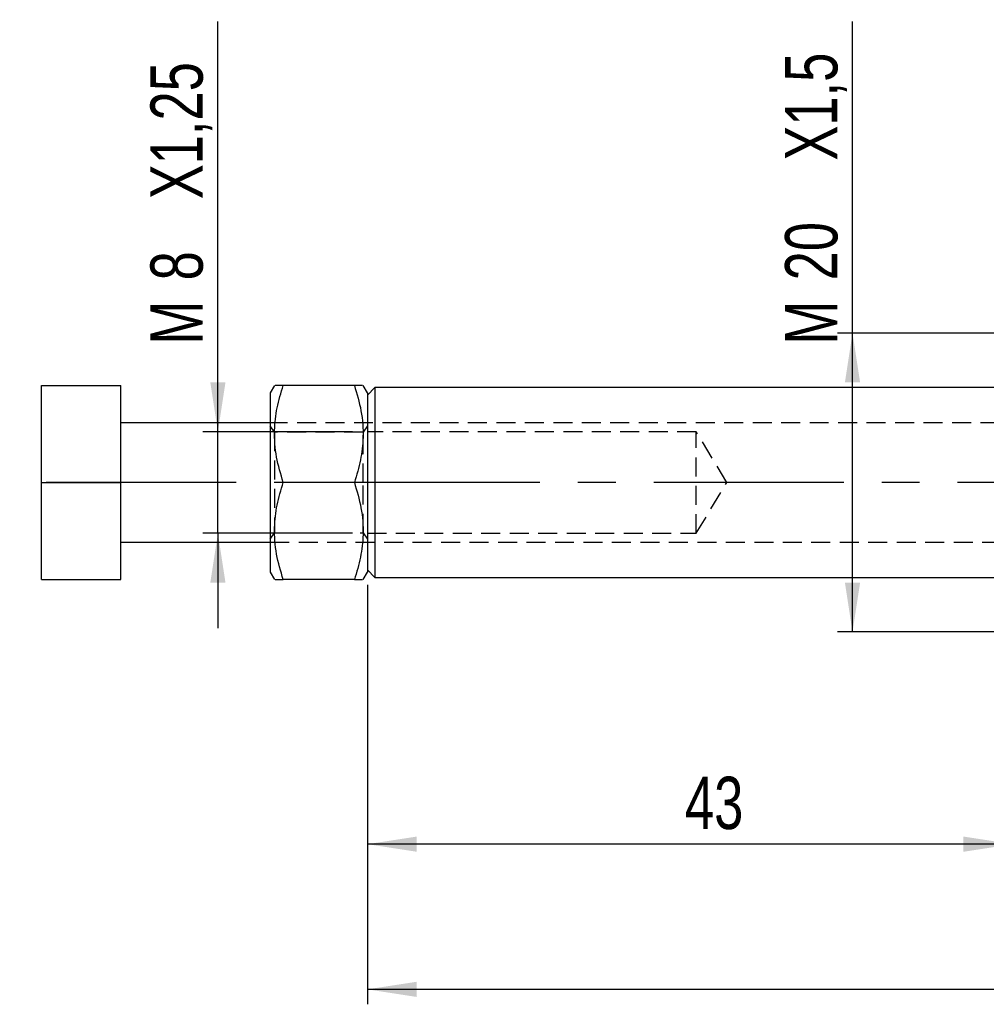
# Model space of a CAD drawing. Extents: x 11 to 368, y 17 to 293.
# Tile 1 of 24: x 47 to 111, y 17 to 83. Entities that reach past the tile are written whole.
import ezdxf

# ---------------------------------------------------------------- set-up
doc = ezdxf.new("R2010")
doc.units = 0
doc.linetypes.add('CENTERX2', pattern=[20.32, 12.7, -2.54, 2.54, -2.54])
doc.linetypes.add('HIDDEN', pattern=[1.905, 1.27, -0.635])
doc.layers.get('0').update_dxf_attribs({"linetype": 'CONTINUOUS'})
doc.styles.add('SLDTEXTSTYLE0', font='TXT', dxfattribs={"width": 0.75})
doc.dimstyles.new('SLDDIMSTYLE0', dxfattribs={"dimtxt": 3.5, "dimasz": 3.302, "dimexe": 0, "dimexo": 0.0625, "dimgap": 0.875, "dimtad": 1, "dimdec": 0, "dimrnd": 1e-09, "dimzin": 12, "dimtxsty": 'SLDTEXTSTYLE0', "dimsah": 1, "dimcen": 0.09, "dimazin": 3, "dimtfac": 1, "dimtofl": 0, "dimtmove": 0, "dimatfit": 3, "dimtolj": 1, "dimtzin": 12})
doc.dimstyles.new('SLDDIMSTYLE1', dxfattribs={"dimtxt": 3.5, "dimasz": 3.302, "dimexe": 0, "dimexo": 0.0625, "dimgap": 0.875, "dimtad": 1, "dimdec": 3, "dimrnd": 1e-09, "dimzin": 12, "dimtxsty": 'SLDTEXTSTYLE0', "dimsah": 1, "dimcen": 0.09, "dimazin": 3, "dimtfac": 1, "dimtdec": 3, "dimtofl": 0, "dimtmove": 0, "dimatfit": 3, "dimtolj": 1, "dimtzin": 12})
doc.dimstyles.new('SLDDIMSTYLE2', dxfattribs={"dimtxt": 3.5, "dimasz": 3.302, "dimexe": 0, "dimexo": 0.0625, "dimgap": 0.875, "dimtad": 1, "dimdec": 3, "dimrnd": 1e-09, "dimzin": 12, "dimtxsty": 'SLDTEXTSTYLE0', "dimsah": 1, "dimcen": 0.09, "dimazin": 3, "dimtfac": 1, "dimtdec": 3, "dimtmove": 0, "dimatfit": 3, "dimtolj": 1, "dimtzin": 12})

# ---------------------------------------------------------------- blocks, each defined once
blk = doc.blocks.new('_D_7')
at = {"color": 179, "linetype": 'CONTINUOUS'}
for p, q in [((69.764, 45.116), (69.764, 17.051)), ((202.941, 39.266), (202.941, 17.051)), ((202.941, 18.051), (69.764, 18.051))]:
    blk.add_line(p, q, dxfattribs=at)
for points in [[(69.764, 18.051), (73.066, 17.543), (73.066, 18.559)], [(202.941, 18.051), (199.639, 18.559), (199.639, 17.543)]]:
    blk.add_solid(points, dxfattribs=at)
at = {"color": 179, "linetype": 'CONTINUOUS', "insert": (121.166, 22.563, -29.839), "char_height": 3.5, "attachment_point": 1, "style": 'SLDTEXTSTYLE0'}
blk.add_mtext('133', dxfattribs=at)
blk = doc.blocks.new('_D_8')
at = {"color": 179, "linetype": 'CONTINUOUS'}
for p, q in [((69.764, 45.116), (69.764, 26.766)), ((112.941, 40.966), (112.941, 26.766)), ((112.941, 27.766), (69.764, 27.766))]:
    blk.add_line(p, q, dxfattribs=at)
for points in [[(69.764, 27.766), (73.066, 27.258), (73.066, 28.274)], [(112.941, 27.766), (109.639, 28.274), (109.639, 27.258)]]:
    blk.add_solid(points, dxfattribs=at)
at = {"color": 179, "linetype": 'CONTINUOUS', "insert": (91.007, 32.278, -29.839), "char_height": 3.5, "attachment_point": 1, "style": 'SLDTEXTSTYLE0'}
blk.add_mtext('43', dxfattribs=at)
blk = doc.blocks.new('_D_9')
at = {"color": 179, "linetype": 'CONTINUOUS'}
for p, q in [((59.764, 55.366), (59.764, 82.813)), ((68.764, 55.366), (58.764, 55.366)), ((59.764, 48.566), (59.764, 55.366)), ((68.764, 48.566), (58.764, 48.566)), ((59.764, 48.566), (59.764, 42.216))]:
    blk.add_line(p, q, dxfattribs=at)
for points in [[(59.764, 55.366), (60.272, 58.668), (59.256, 58.668)], [(59.764, 48.566), (59.256, 45.264), (60.272, 45.264)]]:
    blk.add_solid(points, dxfattribs=at)
at = {"color": 179, "linetype": 'CONTINUOUS', "char_height": 3.5, "attachment_point": 1, "rotation": 90, "style": 'SLDTEXTSTYLE0'}
for s, insert in [('X1,25', (55.252, 70.917, -29.839)), ('8', (55.252, 65.488, -29.839)), ('M', (55.252, 61.2, -29.839))]:
    blk.add_mtext(s, dxfattribs=dict(at, insert=insert))
blk = doc.blocks.new('_D_10')
at = {"color": 179, "linetype": 'CONTINUOUS'}
for p, q in [((102.215, 61.966), (102.215, 82.813)), ((111.941, 61.966), (101.215, 61.966)), ((102.215, 41.966), (102.215, 61.966)), ((111.941, 41.966), (101.215, 41.966))]:
    blk.add_line(p, q, dxfattribs=at)
for points in [[(102.215, 61.966), (101.707, 58.664), (102.723, 58.664)], [(102.215, 41.966), (102.723, 45.268), (101.707, 45.268)]]:
    blk.add_solid(points, dxfattribs=at)
at = {"color": 179, "linetype": 'CONTINUOUS', "char_height": 3.5, "attachment_point": 1, "rotation": 90, "style": 'SLDTEXTSTYLE0'}
for s, insert in [('X1,5', (97.704, 73.504, -29.839)), ('20', (97.704, 65.488, -29.839)), ('M', (97.704, 61.2, -29.839))]:
    blk.add_mtext(s, dxfattribs=dict(at, insert=insert))

msp = doc.modelspace()

# ---------------------------------------------------------------- linework, layer by layer
at = {"color": 7, "linetype": 'CONTINUOUS'}
for p, q in [((47.964, 51.9659), (47.964, 58.4659)), ((47.964, 58.4659), (53.264, 58.4659)), ((53.264, 51.9659), (53.264, 58.4659)), ((63.5527, 58.4659), (63.264, 57.9659)), ((68.8948, 58.4659), (64.1333, 58.4659)), ((69.764, 57.9659), (69.4753, 58.4659)), ((70.264, 58.3159), (69.764, 57.8159)), ((112.9411, 58.3159), (70.264, 58.3159)), ((70.264, 58.3159), (70.264, 45.6159)), ((63.264, 57.9659), (63.264, 51.9659)), ((69.764, 57.9659), (69.764, 51.9659)), ((63.264, 55.9659), (53.264, 55.9659)), ((47.964, 51.9659), (53.264, 51.9659)), ((47.964, 45.4659), (47.964, 51.9659)), ((53.264, 45.4659), (53.264, 51.9659)), ((63.264, 51.9659), (63.264, 45.9659)), ((68.8948, 51.9659), (64.1333, 51.9659)), ((69.764, 51.9659), (69.764, 45.9659)), ((53.264, 47.9659), (63.264, 47.9659)), ((47.964, 45.4659), (53.264, 45.4659)), ((63.264, 45.9659), (63.5527, 45.4659)), ((68.8948, 45.4659), (64.1333, 45.4659)), ((69.4753, 45.4659), (69.764, 45.9659)), ((69.764, 46.1159), (70.264, 45.6159)), ((70.264, 45.6159), (112.9411, 45.6159))]:
    msp.add_line(p, q, dxfattribs=at)
at = {"color": 7, "linetype": 'HIDDEN'}
for p, q in [((117.764, 55.9659), (63.264, 55.9659)), ((63.555, 55.3409), (63.264, 55.7565)), ((63.555, 55.3409), (63.555, 48.5909)), ((69.473, 55.3409), (63.555, 55.3409)), ((69.764, 55.7565), (69.473, 55.3409)), ((69.473, 51.9659), (69.473, 55.3409)), ((91.764, 55.3659), (69.764, 55.3659)), ((91.764, 48.5659), (91.764, 55.3659)), ((93.8069, 51.9659), (91.764, 55.3659)), ((69.473, 48.5909), (69.473, 51.9659)), ((91.764, 48.5659), (93.8069, 51.9659)), ((63.264, 48.1754), (63.555, 48.5909)), ((63.555, 48.5909), (69.473, 48.5909)), ((69.473, 48.5909), (69.764, 48.1754)), ((69.764, 48.5659), (91.764, 48.5659)), ((63.264, 47.9659), (117.764, 47.9659))]:
    msp.add_line(p, q, dxfattribs=at)
at = {"color": 179, "linetype": 'CENTERX2'}
msp.add_line((142.2662, 51.9659), (46.5061, 51.9659), dxfattribs=at)
at = {"color": 7, "linetype": 'CONTINUOUS'}
for points, knots in [([(64.1333, 51.9659), (63.9656, 52.5301), (63.6266, 53.6706), (63.5025, 55.3605), (63.6846, 56.9759), (63.9828, 57.9662), (64.1333, 58.4659)], [0, 0, 0, 0, 0.2646023, 0.5349422, 0.7653403, 1, 1, 1, 1]), ([(64.1333, 58.4659), (64.0644, 58.4659), (63.8272, 58.4659), (63.5726, 58.4659), (63.5889, 58.4659), (63.5948, 58.4659)], [0, 0, 0, 0, 0.2065663, 0.7112783, 1, 1, 1, 1]), ([(68.8948, 58.4659), (69.0625, 57.9018), (69.4015, 56.7613), (69.5255, 55.0714), (69.3435, 53.456), (69.0453, 52.4657), (68.8948, 51.9659)], [0, 0, 0, 0, 0.2646023, 0.5349422, 0.7653403, 1, 1, 1, 1]), ([(69.4351, 58.4659), (69.4411, 58.4659), (69.4584, 58.4659), (69.2051, 58.4659), (68.9637, 58.4659), (68.8948, 58.4659)], [0, 0, 0, 0, 0.2758368, 0.7934299, 1, 1, 1, 1]), ([(64.1333, 45.4659), (63.9656, 46.0301), (63.6266, 47.1706), (63.5025, 48.8605), (63.6846, 50.4759), (63.9828, 51.4662), (64.1333, 51.9659)], [0, 0, 0, 0, 0.2646023, 0.5349422, 0.7653403, 1, 1, 1, 1]), ([(68.8948, 51.9659), (69.0625, 51.4018), (69.4015, 50.2613), (69.5255, 48.5714), (69.3435, 46.956), (69.0453, 45.9657), (68.8948, 45.4659)], [0, 0, 0, 0, 0.2646023, 0.5349422, 0.7653403, 1, 1, 1, 1]), ([(63.593, 45.4659), (63.587, 45.4659), (63.5697, 45.4659), (63.8229, 45.4659), (64.0644, 45.4659), (64.1333, 45.4659)], [0, 0, 0, 0, 0.2758369, 0.7934298, 1, 1, 1, 1]), ([(68.8948, 45.4659), (68.9637, 45.4659), (69.2009, 45.4659), (69.4555, 45.4659), (69.4391, 45.4659), (69.4332, 45.4659)], [0, 0, 0, 0, 0.2065663, 0.7112783, 1, 1, 1, 1])]:
    msp.add_open_spline(points, degree=3, knots=knots, dxfattribs=at)

# ---------------------------------------------------------------- dimensions: what is measured, and where the dimension line sits
at = {"color": 179, "linetype": 'CONTINUOUS'}
for base, p1, p2, text, dimstyle, picture, middle in [((59.764, 55.3659), (69.764, 48.5659), (69.764, 55.3659), 'M<>X1,25', 'SLDDIMSTYLE2', '_D_9', (59.764, 72.0064)), ((102.2155, 61.9659), (112.9412, 41.9659), (112.9412, 61.9659), 'M<>X1,5', 'SLDDIMSTYLE1', '_D_10', (102.2155, 72.0064))]:
    dim = msp.add_linear_dim(base=base, p1=p1, p2=p2, angle=90, text=text, dimstyle=dimstyle, dxfattribs=at)
    dim.commit()
    dim.dimension.update_dxf_attribs({"geometry": picture, "text_midpoint": middle, "dimtype": 160})
for base, p1, picture, middle in [((69.764, 18.0509), (202.9412, 40.2659), '_D_7', (126.4669, 18.0509)), ((69.764, 27.7659), (112.9412, 41.9659), '_D_8', (95.0147, 27.7659))]:
    dim = msp.add_linear_dim(base=base, p1=p1, p2=(69.764, 46.1159), dimstyle='SLDDIMSTYLE0', dxfattribs=at)
    dim.commit()
    dim.dimension.update_dxf_attribs({"geometry": picture, "text_midpoint": middle, "dimtype": 160})

doc.saveas('drawing.dxf')
